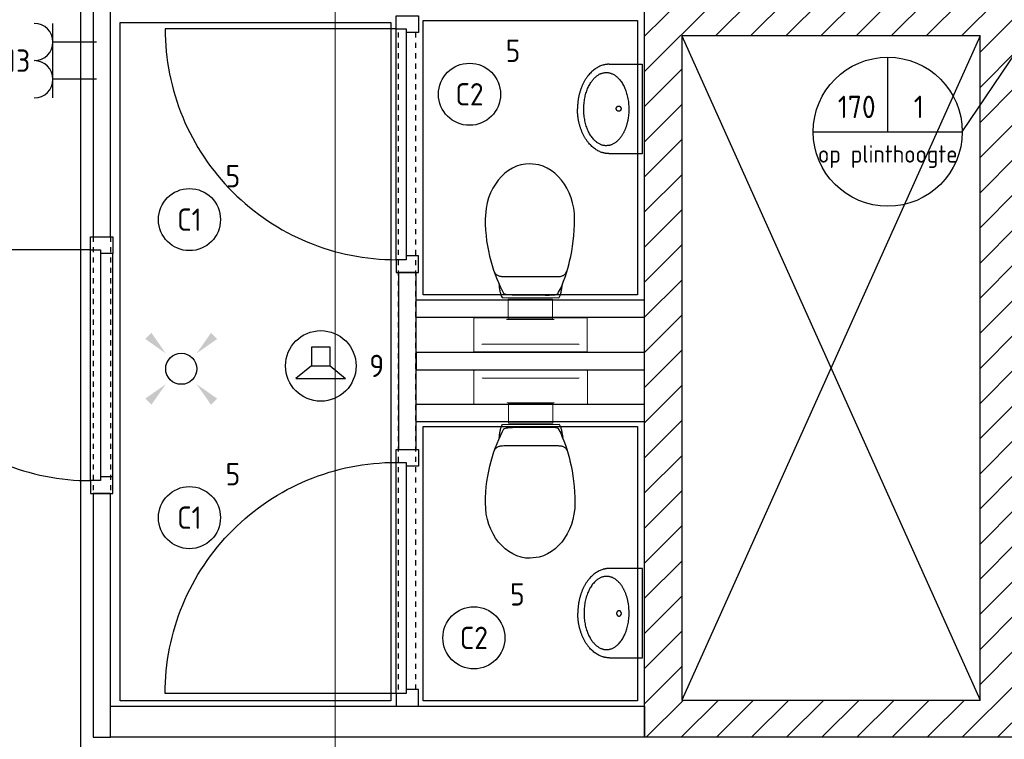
# Model space of a CAD drawing. Header units: millimetres. Extents: x -38032 to 104346, y -31182 to 78566.
# Tile 152 of 213: x 75590 to 79553, y 18391 to 21288. Entities that reach past the tile are written whole.
import ezdxf
from ezdxf.enums import TextEntityAlignment as Align

# ---------------------------------------------------------------- set-up
doc = ezdxf.new("R2010")
doc.units = ezdxf.units.MM
doc.header["$LTSCALE"] = 100
doc.set_wipeout_variables(frame=1)
doc.linetypes.add('STYLE_01', pattern=[0.41664, 0.20828, -0.20836])
doc.linetypes.add('STYLE_11', pattern=[5, 3.888855, -0.416718, 0.277786, -0.416641])
for name, color, linetype in [('AL$1A---_ALGEMEEN', 8, 'Continuous'), ('AM$1A---_ARCERING', 8, 'Continuous'), ('BOUWKUNDIG', 8, 'Continuous'), ('EB6421--_ATTRIB', 2, 'Continuous'), ('EL6121--', 3, 'Continuous'), ('EL6222--', 3, 'Continuous'), ('EL6311--', 3, 'Continuous'), ('EL6421--', 3, 'Continuous'), ('EM6131--', 1, 'Continuous')]:
    doc.layers.add(name, color=color, linetype=linetype)
doc.layers.add('stramien', color=1, linetype='Continuous', lineweight=9)
doc.styles.add('BURO-018', font='iso.shx', dxfattribs={"height": 90})

# ---------------------------------------------------------------- blocks, each defined once
blk = doc.blocks.new('E00411')
at = {"color": 0, "linetype": 'Continuous'}
blk.add_circle((0, 0), 1.25, dxfattribs=at)
for points in [[(-2.892, 2.396), (-2.396, 2.892), (-1.237, 1.237)], [(2.396, 2.892), (2.892, 2.396), (1.237, 1.237)], [(-2.396, -2.892), (-2.892, -2.396), (-1.237, -1.237)], [(2.892, -2.396), (2.396, -2.892), (1.237, -1.237)]]:
    blk.add_solid(points, dxfattribs=at)
at = {"color": 0, "linetype": 'Continuous', "style": 'BURO-018'}
for tag, p in [('E_GKAST', (0, 8)), ('E_GROEP', (0, 5)), ('E_SLET1', (4.5, 2)), ('E_GROEP', (0, 0)), ('E_GKAST', (0, 0))]:
    blk.add_attdef(tag, text='', height=1.8, dxfattribs=at).set_placement(p, align=Align.MIDDLE)
at = {"color": 0, "linetype": 'Continuous', "style": 'BURO-018', "flags": 1}
for tag, p in [('E_SGROEP', (4.5, 5)), ('E_MATCODE', (0, 0)), ('E_SGROEP', (0, 0))]:
    blk.add_attdef(tag, text='', height=1.8, dxfattribs=at).set_placement(p, align=Align.MIDDLE)
blk = doc.blocks.new('1115B3A')
at = {"color": 0, "linetype": 'Continuous'}
blk.add_circle((0, 0), 2.5, dxfattribs=at)
at = {"color": 0, "linetype": 'Continuous', "style": 'BURO-018'}
for tag, p in [('E_GKAST', (0, 8)), ('E_GROEP', (0, 5)), ('E_SGROEP', (4.5, 5)), ('E_ARMCODE', (0, 0)), ('E_SLET', (4.5, -1))]:
    blk.add_attdef(tag, text='', height=1.8, dxfattribs=at).set_placement(p, align=Align.MIDDLE)
blk = doc.blocks.new('E00126')
at = {"color": 0, "linetype": 'Continuous'}
for p, q in [((-3, 4.5), (3, 4.5)), ((-1.5, 1), (-1.5, 4.5)), ((1.5, 1), (1.5, 4.5))]:
    blk.add_line(p, q, dxfattribs=at)
for centre in [(-1.5, 6), (1.5, 6)]:
    blk.add_arc(centre, 1.5, 180, 0, dxfattribs=at)
at = {"color": 0, "linetype": 'Continuous', "style": 'BURO-018'}
for tag, p in [('E_GKAST', (0, 11.5)), ('E_GROEP', (0, 8.5)), ('E_SGROEP', (4.5, 8.5))]:
    blk.add_attdef(tag, text='', height=1.8, dxfattribs=at).set_placement(p, align=Align.MIDDLE)
at = {"color": 0, "linetype": 'Continuous', "style": 'BURO-018', "flags": 1}
for tag, p in [('E_VERMCODE', (13, 8.5)), ('E_MATCODE', (0, 0))]:
    blk.add_attdef(tag, text='', height=1.8, dxfattribs=at).set_placement(p, align=Align.MIDDLE)
blk = doc.blocks.new('E00170')
at = {"color": 0, "linetype": 'Continuous'}
for q in [(5, 8.66), (-5, -8.66)]:
    blk.add_line((0, 0), q, dxfattribs=at)
for points in [[(5, 8.66, 0, 1, 0), (3.5, 6.062, 1, 1, 0)], [(-5, -8.66, 0, 1, 0), (-3.5, -6.062, 1, 1, 0)]]:
    blk.add_lwpolyline(points, format="xyseb", dxfattribs=at)
at = {"color": 0, "const_width": 0.5}
blk.add_lwpolyline([(-0.25, 0, 1), (0.25, 0, 1)], format="xyb", close=True, dxfattribs=at)
at = {"color": 0, "linetype": 'Continuous'}
blk.add_circle((0, 0), 0.5, dxfattribs=at)
blk = doc.blocks.new('E00103')
at = {"color": 0, "linetype": 'Continuous'}
for p, q in [((0, 6), (0, 12)), ((-6, 6), (6, 6))]:
    blk.add_line(p, q, dxfattribs=at)
blk.add_circle((0, 6), 6, dxfattribs=at)
at = {"color": 0, "linetype": 'Continuous', "style": 'BURO-018'}
for tag, p in [('E_TEXT1', (-2.5, 8)), ('E_TEXT3', (2.5, 8)), ('E_TEXT6', (0, 4))]:
    blk.add_attdef(tag, text='', height=1.8, dxfattribs=at).set_placement(p, align=Align.MIDDLE)
blk = doc.blocks.new('E00497')
at = {"color": 0}
for p, q in [((0, 0.75), (1, 2)), ((1, -2), (1, 2)), ((0, 0.75), (-1.5, 0.75)), ((0, -0.75), (0, 0.75)), ((-1.5, -0.75), (0, -0.75)), ((0, -0.75), (1, -2))]:
    blk.add_line(p, q, dxfattribs=at)
blk.add_line((-1.5, 0.75), (-1.5, -0.75))
blk.add_circle((0, 0), 2.841, dxfattribs=at)
at = {"color": 0, "linetype": 'Continuous', "style": 'BURO-018'}
blk.add_attdef('E_TEXT1', text='', height=1.8, dxfattribs=at).set_placement((0, 4.5), align=Align.MIDDLE)
at = {"color": 0, "linetype": 'Continuous', "style": 'BURO-018', "flags": 1}
blk.add_attdef('E_MATCODE', text='', height=1.8, dxfattribs=at).set_placement((0, 0), align=Align.MIDDLE)
blk = doc.blocks.new('toil. 10 top')
at = {"color": 0, "lineweight": 5}
blk.add_wipeout([(-202.38, 176.35), (202.64, 176.35), (202.64, 77.25), (-202.38, 77.25)], dxfattribs=at).dxf.layer = 'AL$1A---_ALGEMEEN'
at = {"color": 0}
blk.add_wipeout([(-126.41, -63.78), (-125.9, -59.46), (-125.39, -54.88), (-124.88, -50.82), (-124.12, -47.01), (-123.61, -42.94), (-123.1, -39.13), (-122.34, -35.57), (-121.58, -32.02), (-120.82, -28.71), (-120.05, -25.66), (-119.29, -22.87), (-118.27, -19.82), (-117.51, -17.28), (-116.5, -14.99), (-113.95, -10.42), (115.23, -9.66), (116.5, -11.69), (117.77, -13.97), (119.04, -16.52), (120.06, -19.31), (121.08, -22.36), (122.09, -25.41), (122.86, -28.71), (123.87, -32.02), (124.64, -36.08), (125.14, -39.64), (125.91, -43.45), (126.67, -47.52), (127.18, -51.33), (127.94, -55.39), (129.46, -63.27)], dxfattribs=at).dxf.layer = 'AL$1A---_ALGEMEEN'
at = {"layer": 'AL$1A---_ALGEMEEN', "color": 0, "lineweight": 5, "flags": 128}
blk.add_lwpolyline([(-202.38, 176.35), (202.64, 176.35), (202.64, 77.25), (-202.38, 77.25), (-202.38, 176.35)], dxfattribs=at)
at = {"layer": 'AL$1A---_ALGEMEEN', "color": 0, "flags": 128}
blk.add_lwpolyline([(-126.41, -63.78), (-125.9, -59.46), (-125.39, -54.88), (-124.88, -50.82), (-124.12, -47.01), (-123.61, -42.94), (-123.1, -39.13), (-122.34, -35.57), (-121.58, -32.02), (-120.82, -28.71), (-120.05, -25.66), (-119.29, -22.87), (-118.27, -19.82), (-117.51, -17.28), (-116.5, -14.99), (-113.95, -10.42), (115.23, -9.66), (116.5, -11.69), (117.77, -13.97), (119.04, -16.52), (120.06, -19.31), (121.08, -22.36), (122.09, -25.41), (122.86, -28.71), (123.87, -32.02), (124.64, -36.08), (125.14, -39.64), (125.91, -43.45), (126.67, -47.52), (127.18, -51.33), (127.94, -55.39), (129.46, -63.27)], dxfattribs=at)
at = {"color": 0}
blk.add_wipeout([(-182.05, -326), (-181.8, -304.15), (-180.53, -282.55), (-178.5, -260.95), (-175.96, -239.61), (-172.4, -218.77), (-168.59, -198.19), (-164.01, -177.86), (-159.18, -158.29), (-153.59, -139.24), (-147.75, -120.94), (-141.65, -103.15), (-135.3, -86.65), (-128.69, -70.89), (-121.83, -55.65), (-114.97, -41.42), (-107.86, -28.46), (-106.59, -27.19), (-104.3, -25.92), (-101, -24.9), (-96.93, -24.14), (-92.1, -23.38), (-86.51, -22.87), (-80.16, -22.36), (-73.04, -22.11), (-65.68, -21.85), (-57.29, -21.6), (-48.65, -21.6), (-39.5, -21.6), (-29.85, -21.34), (-19.68, -21.34), (1.41, -21.34), (11.81, -21.34), (22.49, -21.34), (32.4, -21.34), (42.31, -21.09), (51.2, -21.09), (60.09, -20.84), (68.22, -20.84), (76.1, -20.84), (82.96, -21.09), (89.32, -21.34), (95.16, -21.6), (99.99, -22.11), (104.05, -22.87), (107.1, -23.63), (110.66, -25.66), (113.96, -32.52), (120.82, -45.99), (127.43, -60.98), (133.78, -76.74), (139.63, -93.25), (145.47, -110.27), (150.81, -128.31), (155.89, -147.11), (158.18, -156.77), (162.5, -176.33), (166.56, -196.41), (169.86, -216.99), (172.66, -238.34), (174.95, -259.93), (176.73, -281.79), (177.74, -303.64), (178.25, -326), (177.23, -348.87), (174.44, -370.981), (170.12, -392.571), (164.02, -412.651), (156.4, -432.471), (147.25, -450.511), (136.83, -467.791), (125.4, -483.801), (112.44, -498.031), (98.72, -510.981), (83.73, -522.161), (67.97, -531.821), (51.45, -539.191), (34.43, -544.781), (-1.9, -549.101), (-20.19, -548.081), (-38.23, -544.781), (-55.51, -539.191), (-72.03, -531.821), (-87.78, -522.161), (-102.52, -510.981), (-116.5, -498.031), (-129.2, -483.801), (-140.89, -467.791), (-151.31, -450.511), (-160.46, -432.471), (-168.08, -412.651), (-174.18, -392.571), (-178.5, -370.981)], dxfattribs=at).dxf.layer = 'AL$1A---_ALGEMEEN'
at = {"layer": 'AL$1A---_ALGEMEEN', "color": 0, "flags": 128}
blk.add_lwpolyline([(-182.05, -326), (-181.8, -304.15), (-180.53, -282.55), (-178.5, -260.95), (-175.96, -239.61), (-172.4, -218.77), (-168.59, -198.19), (-164.01, -177.86), (-159.18, -158.29), (-153.59, -139.24), (-147.75, -120.94), (-141.65, -103.15), (-135.3, -86.65), (-128.69, -70.89), (-121.83, -55.65), (-114.97, -41.42), (-107.86, -28.46), (-106.59, -27.19), (-104.3, -25.92), (-101, -24.9), (-96.93, -24.14), (-92.1, -23.38), (-86.51, -22.87), (-80.16, -22.36), (-73.04, -22.11), (-65.68, -21.85), (-57.29, -21.6), (-48.65, -21.6), (-39.5, -21.6), (-29.85, -21.34), (-19.68, -21.34), (1.41, -21.34), (11.81, -21.34), (22.49, -21.34), (32.4, -21.34), (42.31, -21.09), (51.2, -21.09), (60.09, -20.84), (68.22, -20.84), (76.1, -20.84), (82.96, -21.09), (89.32, -21.34), (95.16, -21.6), (99.99, -22.11), (104.05, -22.87), (107.1, -23.63), (110.66, -25.66), (113.96, -32.52), (120.82, -45.99), (127.43, -60.98), (133.78, -76.74), (139.63, -93.25), (145.47, -110.27), (150.81, -128.31), (155.89, -147.11), (158.18, -156.77), (162.5, -176.33), (166.56, -196.41), (169.86, -216.99), (172.66, -238.34), (174.95, -259.93), (176.73, -281.79), (177.74, -303.64), (178.25, -326), (177.23, -348.87), (174.44, -370.981), (170.12, -392.571), (164.02, -412.651), (156.4, -432.471), (147.25, -450.511), (136.83, -467.791), (125.4, -483.801), (112.44, -498.031), (98.72, -510.981), (83.73, -522.161), (67.97, -531.821), (51.45, -539.191), (34.43, -544.781), (-1.9, -549.101), (-20.19, -548.081), (-38.23, -544.781), (-55.51, -539.191), (-72.03, -531.821), (-87.78, -522.161), (-102.52, -510.981), (-116.5, -498.031), (-129.2, -483.801), (-140.89, -467.791), (-151.31, -450.511), (-160.46, -432.471), (-168.08, -412.651), (-174.18, -392.571), (-178.5, -370.981), (-182.05, -326)], dxfattribs=at)
at = {"color": 0, "lineweight": 5}
blk.add_wipeout([(-89.82, 75.21), (89.57, 75.21), (89.57, -4.57), (-89.82, -4.57)], dxfattribs=at).dxf.layer = 'AL$1A---_ALGEMEEN'
at = {"color": 0}
blk.add_wipeout([(-145.72, -115.35), (-144.45, -112.56), (-142.92, -110.01), (-141.14, -107.73), (-139.11, -105.19), (-137.08, -103.41), (-134.79, -101.88), (-132.25, -100.36), (-129.71, -99.09), (-127.17, -98.33), (-124.37, -97.31), (-121.83, -96.8), (-119.04, -96.29), (-116.24, -96.04), (-113.45, -95.79), (-107.86, -95.54), (110.66, -95.54), (112.95, -95.79), (115.74, -95.79), (118.28, -96.04), (120.82, -96.04), (123.36, -96.55), (125.91, -97.06), (128.19, -97.82), (130.73, -98.83), (133.02, -99.85), (135.31, -101.12), (137.59, -102.9), (139.63, -104.68), (141.66, -107.22), (143.44, -109.51), (147, -115.35)], dxfattribs=at).dxf.layer = 'AL$1A---_ALGEMEEN'
at = {"layer": 'AL$1A---_ALGEMEEN', "color": 0}
blk.add_line((460, 0), (-460, 0), dxfattribs=at)
at = {"layer": 'AL$1A---_ALGEMEEN', "color": 0, "lineweight": 5, "flags": 128}
blk.add_lwpolyline([(-89.82, 75.21), (89.57, 75.21), (89.57, -4.57), (-89.82, -4.57), (-89.82, 75.21)], dxfattribs=at)
at = {"layer": 'AL$1A---_ALGEMEEN', "color": 0, "flags": 128}
blk.add_lwpolyline([(-145.72, -115.35), (-144.45, -112.56), (-142.92, -110.01), (-141.14, -107.73), (-139.11, -105.19), (-137.08, -103.41), (-134.79, -101.88), (-132.25, -100.36), (-129.71, -99.09), (-127.17, -98.33), (-124.37, -97.31), (-121.83, -96.8), (-119.04, -96.29), (-116.24, -96.04), (-113.45, -95.79), (-107.86, -95.54), (110.66, -95.54), (112.95, -95.79), (115.74, -95.79), (118.28, -96.04), (120.82, -96.04), (123.36, -96.55), (125.91, -97.06), (128.19, -97.82), (130.73, -98.83), (133.02, -99.85), (135.31, -101.12), (137.59, -102.9), (139.63, -104.68), (141.66, -107.22), (143.44, -109.51), (147, -115.35)], dxfattribs=at)
at = {"color": 0, "lineweight": 5}
for points in [[(-228.05, 208.36), (-228.05, 71.4), (-89.82, 71.4)], [(89.82, 71.4), (229.32, 71.4), (229.32, 208.87)]]:
    blk.add_wipeout(points, dxfattribs=at).dxf.layer = 'AL$1A---_ALGEMEEN'
at = {"layer": 'AL$1A---_ALGEMEEN', "color": 0, "lineweight": 5}
blk.add_line((-228.05, 208.36), (229.32, 208.36), dxfattribs=at)
at = {"layer": 'AL$1A---_ALGEMEEN', "color": 0}
blk.add_line((460, 70), (-460, 70), dxfattribs=at)
at = {"layer": 'AL$1A---_ALGEMEEN', "color": 0, "lineweight": 5, "flags": 128}
for points in [[(-228.05, 208.36), (-228.05, 71.4), (-89.82, 71.4)], [(89.82, 71.4), (229.32, 71.4), (229.32, 208.87)]]:
    blk.add_lwpolyline(points, dxfattribs=at)
blk = doc.blocks.new('fonteintje 360 x 240')
at = {"color": 0}
blk.add_wipeout([(0, -132.1), (180, -132.1), (180, -133.1), (180, -134.2), (179.9, -135.3), (179.9, -136.3), (179.9, -137.4), (179.8, -138.5), (179.7, -139.5), (179.6, -140.6), (179.5, -141.6), (179.4, -142.7), (179.3, -143.7), (179.2, -144.8), (179, -145.8), (178.8, -146.8), (178.7, -147.9), (178.5, -148.9), (178.3, -150), (178.1, -151), (177.9, -152), (177.6, -153), (177.4, -154.1), (177.2, -155.1), (176.9, -156.1), (176.6, -157.1), (176.3, -158.2), (176, -159.2), (175.7, -160.2), (175.4, -161.2), (175, -162.2), (174.7, -163.2), (174.3, -164.2), (174, -165.2), (173.6, -166.2), (173.2, -167.2), (172.8, -168.2), (172.4, -169.2), (171.9, -170.2), (171.5, -171.2), (171, -172.1), (170.6, -173.1), (170.1, -174.1), (169.6, -175.1), (169.1, -176.1), (168.6, -177), (168.1, -178), (167.5, -179), (167, -179.9), (166.4, -180.9), (165.9, -181.9), (165.3, -182.8), (164.7, -183.8), (164.1, -184.7), (163.5, -185.7), (162.8, -186.6), (162.2, -187.6), (161.5, -188.5), (160.9, -189.5), (160.2, -190.4), (159.5, -191.4), (158.8, -192.3), (158.1, -193.2), (157.4, -194.2), (156.6, -195.1), (155.9, -196), (155.1, -197), (154.4, -197.9), (153.6, -198.8), (152.8, -199.7), (152, -200.6), (151.2, -201.5), (150.4, -202.4), (149.6, -203.3), (148.8, -204.1), (147.9, -205), (147.1, -205.9), (146.2, -206.7), (145.4, -207.6), (144.5, -208.4), (143.6, -209.3), (142.7, -210.1), (141.8, -210.9), (140.9, -211.7), (140, -212.6), (139.1, -213.4), (138.2, -214.2), (137.2, -215), (136.3, -215.8), (135.3, -216.5), (134.4, -217.3), (133.4, -218.1), (132.4, -218.8), (131.4, -219.6), (130.4, -220.4), (129.4, -221.1), (128.4, -221.8), (127.4, -222.6), (126.3, -223.3), (125.3, -224), (124.2, -224.8), (123.2, -225.5), (122.1, -226.2), (121, -226.9), (119.9, -227.6), (118.8, -228.2), (117.7, -228.9), (116.6, -229.6), (115.5, -230.3), (114.4, -230.9), (113.2, -231.6), (112.1, -232.2), (110.9, -232.9), (109.8, -233.5), (108.6, -234.1), (107.4, -234.8), (106.2, -235.4), (105, -236), (103.8, -236.6), (102.6, -237.2), (101.4, -237.8), (100.2, -238.4), (98.9, -239), (97.7, -239.5), (96.4, -240.1), (95.2, -240.7), (93.9, -241.2), (92.6, -241.8), (91.3, -242.3), (90, -242.9), (88.7, -243.4), (87.4, -243.9), (86.1, -244.4), (84.8, -244.9), (83.4, -245.4), (82.1, -245.9), (80.8, -246.4), (79.5, -246.9), (78.1, -247.3), (76.8, -247.8), (75.5, -248.2), (74.1, -248.7), (72.8, -249.1), (71.4, -249.5), (70.1, -250), (68.7, -250.4), (67.4, -250.8), (66, -251.1), (64.6, -251.5), (63.3, -251.9), (61.9, -252.3), (60.5, -252.6), (59.1, -253), (57.8, -253.3), (56.4, -253.6), (55, -254), (53.6, -254.3), (52.2, -254.6), (50.8, -254.9), (49.4, -255.2), (48, -255.4), (46.6, -255.7), (45.2, -256), (43.8, -256.2), (42.4, -256.5), (41, -256.7), (39.5, -256.9), (38.1, -257.2), (36.7, -257.4), (35.3, -257.6), (33.8, -257.8), (32.4, -258), (31, -258.2), (29.5, -258.3), (28.1, -258.5), (26.6, -258.6), (25.2, -258.8), (23.7, -258.9), (22.3, -259.1), (20.8, -259.2), (19.3, -259.3), (17.9, -259.4), (16.4, -259.5), (14.9, -259.6), (13.4, -259.7), (12, -259.7), (10.5, -259.8), (9, -259.8), (7.5, -259.9), (6, -259.9), (4.5, -260), (3, -260), (1.5, -260), (0, -260)], dxfattribs=at).dxf.layer = 'AL$1A---_ALGEMEEN'
at = {"layer": 'AL$1A---_ALGEMEEN', "color": 0}
blk.add_open_spline([(180, -132.1), (180, -166.3), (131.8, -225.7), (48.2, -260), (0, -260)], degree=2, dxfattribs=at)
at = {"color": 0}
blk.add_wipeout([(180, -132.1), (180, 0), (-180, 0), (-180, -132.1)], dxfattribs=at).dxf.layer = 'AL$1A---_ALGEMEEN'
at = {"layer": 'AL$1A---_ALGEMEEN', "color": 0}
blk.add_lwpolyline([(180, -132.1), (180, 0), (-180, 0), (-180, -132.1)], dxfattribs=at)
at = {"color": 0}
blk.add_wipeout([(0, -132.1), (-180, -132.1), (-180, -133.1), (-180, -134.2), (-179.9, -135.3), (-179.9, -136.3), (-179.9, -137.4), (-179.8, -138.5), (-179.7, -139.5), (-179.6, -140.6), (-179.5, -141.6), (-179.4, -142.7), (-179.3, -143.7), (-179.2, -144.8), (-179, -145.8), (-178.8, -146.8), (-178.7, -147.9), (-178.5, -148.9), (-178.3, -150), (-178.1, -151), (-177.9, -152), (-177.6, -153), (-177.4, -154.1), (-177.2, -155.1), (-176.9, -156.1), (-176.6, -157.1), (-176.3, -158.2), (-176, -159.2), (-175.7, -160.2), (-175.4, -161.2), (-175, -162.2), (-174.7, -163.2), (-174.3, -164.2), (-174, -165.2), (-173.6, -166.2), (-173.2, -167.2), (-172.8, -168.2), (-172.4, -169.2), (-171.9, -170.2), (-171.5, -171.2), (-171, -172.1), (-170.6, -173.1), (-170.1, -174.1), (-169.6, -175.1), (-169.1, -176.1), (-168.6, -177), (-168.1, -178), (-167.5, -179), (-167, -179.9), (-166.4, -180.9), (-165.9, -181.9), (-165.3, -182.8), (-164.7, -183.8), (-164.1, -184.7), (-163.5, -185.7), (-162.8, -186.6), (-162.2, -187.6), (-161.5, -188.5), (-160.9, -189.5), (-160.2, -190.4), (-159.5, -191.4), (-158.8, -192.3), (-158.1, -193.2), (-157.4, -194.2), (-156.6, -195.1), (-155.9, -196), (-155.1, -197), (-154.4, -197.9), (-153.6, -198.8), (-152.8, -199.7), (-152, -200.6), (-151.2, -201.5), (-150.4, -202.4), (-149.6, -203.3), (-148.8, -204.1), (-147.9, -205), (-147.1, -205.9), (-146.2, -206.7), (-145.4, -207.6), (-144.5, -208.4), (-143.6, -209.3), (-142.7, -210.1), (-141.8, -210.9), (-140.9, -211.7), (-140, -212.6), (-139.1, -213.4), (-138.2, -214.2), (-137.2, -215), (-136.3, -215.8), (-135.3, -216.5), (-134.4, -217.3), (-133.4, -218.1), (-132.4, -218.8), (-131.4, -219.6), (-130.4, -220.4), (-129.4, -221.1), (-128.4, -221.8), (-127.4, -222.6), (-126.3, -223.3), (-125.3, -224), (-124.2, -224.8), (-123.2, -225.5), (-122.1, -226.2), (-121, -226.9), (-119.9, -227.6), (-118.8, -228.2), (-117.7, -228.9), (-116.6, -229.6), (-115.5, -230.3), (-114.4, -230.9), (-113.2, -231.6), (-112.1, -232.2), (-110.9, -232.9), (-109.8, -233.5), (-108.6, -234.1), (-107.4, -234.8), (-106.2, -235.4), (-105, -236), (-103.8, -236.6), (-102.6, -237.2), (-101.4, -237.8), (-100.2, -238.4), (-98.9, -239), (-97.7, -239.5), (-96.4, -240.1), (-95.2, -240.7), (-93.9, -241.2), (-92.6, -241.8), (-91.3, -242.3), (-90, -242.9), (-88.7, -243.4), (-87.4, -243.9), (-86.1, -244.4), (-84.8, -244.9), (-83.4, -245.4), (-82.1, -245.9), (-80.8, -246.4), (-79.5, -246.9), (-78.1, -247.3), (-76.8, -247.8), (-75.5, -248.2), (-74.1, -248.7), (-72.8, -249.1), (-71.4, -249.5), (-70.1, -250), (-68.7, -250.4), (-67.4, -250.8), (-66, -251.1), (-64.6, -251.5), (-63.3, -251.9), (-61.9, -252.3), (-60.5, -252.6), (-59.1, -253), (-57.8, -253.3), (-56.4, -253.6), (-55, -254), (-53.6, -254.3), (-52.2, -254.6), (-50.8, -254.9), (-49.4, -255.2), (-48, -255.4), (-46.6, -255.7), (-45.2, -256), (-43.8, -256.2), (-42.4, -256.5), (-41, -256.7), (-39.5, -256.9), (-38.1, -257.2), (-36.7, -257.4), (-35.3, -257.6), (-33.8, -257.8), (-32.4, -258), (-31, -258.2), (-29.5, -258.3), (-28.1, -258.5), (-26.6, -258.6), (-25.2, -258.8), (-23.7, -258.9), (-22.3, -259.1), (-20.8, -259.2), (-19.3, -259.3), (-17.9, -259.4), (-16.4, -259.5), (-14.9, -259.6), (-13.4, -259.7), (-12, -259.7), (-10.5, -259.8), (-9, -259.8), (-7.5, -259.9), (-6, -259.9), (-4.5, -260), (-3, -260), (-1.5, -260), (0, -260)], dxfattribs=at).dxf.layer = 'AL$1A---_ALGEMEEN'
at = {"layer": 'AL$1A---_ALGEMEEN', "color": 0}
blk.add_open_spline([(-180, -132.1), (-180, -166.3), (-131.8, -225.7), (-48.2, -260), (0, -260)], degree=2, dxfattribs=at)
at = {"color": 0}
blk.add_wipeout([(-0.6, -234.9), (-15.1, -234.4), (-29.3, -233.1), (-43.4, -231), (-57, -228), (-70, -224.2), (-82.4, -219.6), (-94, -214.3), (-104.8, -208.3), (-114.5, -201.7), (-123.1, -194.6), (-130.5, -186.9), (-136.7, -178.9), (-141.5, -170.5), (-145.1, -161.9), (-147.2, -153.1), (-147.9, -144.2), (-147.2, -135.3), (-145.1, -126.5), (-141.5, -117.8), (-136.7, -109.5), (-130.5, -101.4), (-123.1, -93.8), (-114.5, -86.6), (-104.8, -80), (-94, -74), (-82.4, -68.7), (-70, -64.2), (-57, -60.4), (-43.4, -57.4), (-29.3, -55.2), (-15.1, -53.9), (-0.6, -53.5), (13.8, -53.9), (28.1, -55.2), (42.1, -57.4), (55.7, -60.4), (68.8, -64.2), (81.2, -68.7), (92.8, -74), (103.5, -80), (113.2, -86.6), (121.8, -93.8), (129.3, -101.4), (135.4, -109.5), (140.3, -117.8), (143.8, -126.5), (146, -135.3), (146.7, -144.2), (146, -153.1), (143.8, -161.9), (140.3, -170.5), (135.4, -178.9), (129.3, -186.9), (121.8, -194.6), (113.2, -201.7), (103.5, -208.3), (92.8, -214.3), (81.2, -219.6), (68.8, -224.2), (55.7, -228), (42.1, -231), (28.1, -233.1), (13.8, -234.4)], dxfattribs=at).dxf.layer = 'AL$1A---_ALGEMEEN'
at = {"layer": 'AL$1A---_ALGEMEEN', "color": 0}
blk.add_open_spline([(-74.3, -65.6), (-40.1, -53.5), (38.8, -53.5), (107.2, -77.8), (146.7, -119.9), (146.7, -168.5), (107.2, -210.6), (38.8, -234.9), (-40.1, -234.9), (-108.4, -210.6), (-147.9, -168.5), (-147.9, -119.9), (-108.4, -77.8), (-74.3, -65.6)], degree=2, dxfattribs=at)
at = {"color": 0}
blk.add_wipeout([(1.3, -104), (0.3, -104), (-0.7, -103.8), (-1.7, -103.6), (-2.7, -103.3), (-3.6, -102.9), (-4.5, -102.4), (-5.3, -101.8), (-6.1, -101.2), (-6.8, -100.5), (-7.4, -99.7), (-7.9, -98.9), (-8.4, -98), (-8.7, -97.1), (-9, -96.2), (-9.1, -95.3), (-9.2, -94.3), (-9.1, -93.4), (-9, -92.4), (-8.7, -91.5), (-8.4, -90.6), (-7.9, -89.8), (-7.4, -88.9), (-6.8, -88.2), (-6.1, -87.5), (-5.3, -86.8), (-4.5, -86.3), (-3.6, -85.8), (-2.7, -85.4), (-1.7, -85.1), (-0.7, -84.8), (0.3, -84.7), (1.3, -84.7), (2.3, -84.7), (3.4, -84.8), (4.3, -85.1), (5.3, -85.4), (6.2, -85.8), (7.1, -86.3), (8, -86.8), (8.7, -87.5), (9.4, -88.2), (10, -88.9), (10.5, -89.8), (11, -90.6), (11.3, -91.5), (11.6, -92.4), (11.7, -93.4), (11.8, -94.3), (11.7, -95.3), (11.6, -96.2), (11.3, -97.1), (11, -98), (10.5, -98.9), (10, -99.7), (9.4, -100.5), (8.7, -101.2), (8, -101.8), (7.1, -102.4), (6.2, -102.9), (5.3, -103.3), (4.3, -103.6), (3.4, -103.8), (2.3, -104)], dxfattribs=at).dxf.layer = 'AL$1A---_ALGEMEEN'
at = {"layer": 'AL$1A---_ALGEMEEN', "color": 0}
blk.add_open_spline([(-3.9, -85.9), (-1.5, -84.7), (4.1, -84.7), (9, -87.2), (11.8, -91.7), (11.8, -96.9), (9, -101.4), (4.1, -104), (-1.5, -104), (-6.4, -101.4), (-9.2, -96.9), (-9.2, -91.7), (-6.4, -87.2), (-3.9, -85.9)], degree=2, dxfattribs=at)
blk = doc.blocks.new('72-toilet hang+fontein')
at = {"layer": 'AL$1A---_ALGEMEEN', "color": 0, "xscale": -1, "rotation": 270}
blk.add_blockref('toil. 10 top', (-210, 460.125), dxfattribs=at)
at = {"layer": 'AL$1A---_ALGEMEEN', "color": 0, "xscale": -1}
blk.add_blockref('fonteintje 360 x 240', (-980, 910), dxfattribs=at)
blk = doc.blocks.new('32x_hout-mk 810-a')
at = {"color": 0}
blk.add_wipeout([(-20.7, -1023), (-20.7, -11), (-110.7, -11), (-110.7, -1023)], dxfattribs=at).dxf.layer = 'AL$1A---_ALGEMEEN'
at = {"layer": 'AL$1A---_ALGEMEEN', "color": 0}
blk.add_lwpolyline([(-20.7, -1023), (-20.7, -11), (-110.7, -11), (-110.7, -1023)], close=True, dxfattribs=at)
at = {"color": 0}
for points in [[(-20.7, -67), (-20.7, 0), (-110.7, 0), (-110.7, -67)], [(-110.7, -967), (-20.7, -967), (-20.7, -1034), (-110.7, -1034)]]:
    blk.add_wipeout(points, dxfattribs=at).dxf.layer = 'AL$1A---_ALGEMEEN'
at = {"layer": 'AL$1A---_ALGEMEEN', "color": 0}
for points in [[(-20.7, -67), (-20.7, 0), (-110.7, 0), (-110.7, -67)], [(909, -959.2), (908.2, -936.4), (906.8, -913.6), (904.8, -890.8), (902.3, -868.2), (899.2, -845.5), (895.6, -823), (891.4, -800.6), (886.7, -778.2), (881.4, -756), (875.6, -734), (869.2, -712), (862.4, -690.3), (854.9, -668.7), (847, -647.3), (838.5, -626.1), (829.5, -605.1), (820, -584.4), (810, -563.9), (799.5, -543.6), (788.5, -523.6), (777, -503.9), (765, -484.5), (752.6, -465.3), (739.6, -446.5), (726.3, -428), (712.5, -409.8), (698.2, -392), (683.5, -374.5), (668.4, -357.5), (652.8, -340.7), (636.9, -324.4), (620.6, -308.5), (603.8, -292.9), (586.7, -277.8), (569.3, -263.1), (551.5, -248.8), (533.3, -235), (514.8, -221.6), (496, -208.7), (476.8, -196.3), (457.4, -184.3), (437.7, -172.8), (417.7, -161.8), (397.4, -151.3), (376.9, -141.3), (356.2, -131.8), (335.2, -122.8), (314, -114.3), (292.6, -106.4), (271, -98.9), (249.3, -92), (227.3, -85.7), (205.3, -79.9), (183.1, -74.6), (160.7, -69.9), (138.3, -65.7), (115.8, -62.1), (93.1, -59), (70.4, -56.5), (47.7, -54.5), (24.9, -53.1), (2.1, -52.3), (-20.7, -52), (-20.7, -982), (909.3, -982)], [(-110.7, -967), (-20.7, -967), (-20.7, -1034), (-110.7, -1034)]]:
    blk.add_lwpolyline(points, close=True, dxfattribs=at)
at = {"color": 0}
blk.add_wipeout([(-60.7, -52), (-20.7, -52), (-20.7, -982), (-60.7, -982)], dxfattribs=at).dxf.layer = 'AL$1A---_ALGEMEEN'
at = {"layer": 'AL$1A---_ALGEMEEN', "color": 0}
blk.add_lwpolyline([(-60.7, -52), (-20.7, -52), (-20.7, -982), (-60.7, -982)], close=True, dxfattribs=at)
blk = doc.blocks.new('32x_hout-mk 806a-p')
at = {"color": 0}
for points in [[(-20.7, -67), (-20.7, 0), (-110.7, 0), (-110.7, -67)], [(-110.7, -967), (-20.7, -967), (-20.7, -1034), (-110.7, -1034)]]:
    blk.add_wipeout(points, dxfattribs=at).dxf.layer = 'AL$1A---_ALGEMEEN'
at = {"layer": 'AL$1A---_ALGEMEEN', "color": 0}
for points in [[(-20.7, -67), (-20.7, 0), (-110.7, 0), (-110.7, -67)], [(909, -959.2), (908.2, -936.4), (906.8, -913.6), (904.8, -890.8), (902.3, -868.2), (899.2, -845.5), (895.6, -823), (891.4, -800.6), (886.7, -778.2), (881.4, -756), (875.6, -734), (869.2, -712), (862.4, -690.3), (854.9, -668.7), (847, -647.3), (838.5, -626.1), (829.5, -605.1), (820, -584.4), (810, -563.9), (799.5, -543.6), (788.5, -523.6), (777, -503.9), (765, -484.5), (752.6, -465.3), (739.6, -446.5), (726.3, -428), (712.5, -409.8), (698.2, -392), (683.5, -374.5), (668.4, -357.5), (652.8, -340.7), (636.9, -324.4), (620.6, -308.5), (603.8, -292.9), (586.7, -277.8), (569.3, -263.1), (551.5, -248.8), (533.3, -235), (514.8, -221.6), (496, -208.7), (476.8, -196.3), (457.4, -184.3), (437.7, -172.8), (417.7, -161.8), (397.4, -151.3), (376.9, -141.3), (356.2, -131.8), (335.2, -122.8), (314, -114.3), (292.6, -106.4), (271, -98.9), (249.3, -92), (227.3, -85.7), (205.3, -79.9), (183.1, -74.6), (160.7, -69.9), (138.3, -65.7), (115.8, -62.1), (93.1, -59), (70.4, -56.5), (47.7, -54.5), (24.9, -53.1), (2.1, -52.3), (-20.7, -52), (-20.7, -982), (909.3, -982)], [(-110.7, -967), (-20.7, -967), (-20.7, -1034), (-110.7, -1034)]]:
    blk.add_lwpolyline(points, close=True, dxfattribs=at)
at = {"color": 0}
blk.add_wipeout([(-60.7, -52), (-20.7, -52), (-20.7, -982), (-60.7, -982)], dxfattribs=at).dxf.layer = 'AL$1A---_ALGEMEEN'
at = {"layer": 'AL$1A---_ALGEMEEN', "color": 0}
blk.add_lwpolyline([(-60.7, -52), (-20.7, -52), (-20.7, -982), (-60.7, -982)], close=True, dxfattribs=at)
blk = doc.blocks.new('32x_hout-mk 806as-p')
at = {"color": 0}
for points in [[(-20.7, -67), (-20.7, 0), (-110.7, 0), (-110.7, -67)], [(-110.7, -967), (-20.7, -967), (-20.7, -1034), (-110.7, -1034)]]:
    blk.add_wipeout(points, dxfattribs=at).dxf.layer = 'AL$1A---_ALGEMEEN'
at = {"layer": 'AL$1A---_ALGEMEEN', "color": 0}
for points in [[(-20.7, -67), (-20.7, 0), (-110.7, 0), (-110.7, -67)], [(909, -74.8), (908.2, -97.6), (906.8, -120.4), (904.8, -143.2), (902.3, -165.8), (899.2, -188.5), (895.6, -211), (891.4, -233.4), (886.7, -255.8), (881.4, -278), (875.6, -300), (869.2, -322), (862.4, -343.7), (854.9, -365.3), (847, -386.7), (838.5, -407.9), (829.5, -428.9), (820, -449.6), (810, -470.1), (799.5, -490.4), (788.5, -510.4), (777, -530.1), (765, -549.5), (752.6, -568.7), (739.6, -587.5), (726.3, -606), (712.5, -624.2), (698.2, -642), (683.5, -659.5), (668.4, -676.5), (652.8, -693.3), (636.9, -709.6), (620.6, -725.5), (603.8, -741.1), (586.7, -756.2), (569.3, -770.9), (551.5, -785.2), (533.3, -799), (514.8, -812.4), (496, -825.3), (476.8, -837.7), (457.4, -849.7), (437.7, -861.2), (417.7, -872.2), (397.4, -882.7), (376.9, -892.7), (356.2, -902.2), (335.2, -911.2), (314, -919.7), (292.6, -927.6), (271, -935.1), (249.3, -942), (227.3, -948.3), (205.3, -954.1), (183.1, -959.4), (160.7, -964.1), (138.3, -968.3), (115.8, -971.9), (93.1, -975), (70.4, -977.5), (47.7, -979.5), (24.9, -980.9), (2.1, -981.7), (-20.7, -982), (-20.7, -52), (909.3, -52)], [(-110.7, -967), (-20.7, -967), (-20.7, -1034), (-110.7, -1034)]]:
    blk.add_lwpolyline(points, close=True, dxfattribs=at)
at = {"color": 0}
blk.add_wipeout([(-60.7, -52), (-20.7, -52), (-20.7, -982), (-60.7, -982)], dxfattribs=at).dxf.layer = 'AL$1A---_ALGEMEEN'
at = {"layer": 'AL$1A---_ALGEMEEN', "color": 0}
blk.add_lwpolyline([(-60.7, -52), (-20.7, -52), (-20.7, -982), (-60.7, -982)], close=True, dxfattribs=at)
blk = doc.blocks.new('200254 W 212 3 04-12-2007')
at = {"layer": 'AL$1A---_ALGEMEEN'}
for p, q in [((43257, -3762.6), (42057, -6437.6)), ((42057, -3762.6), (43257, -6437.6)), ((43257, -3762.6), (42057, -6437.6)), ((42057, -3762.6), (43257, -6437.6))]:
    blk.add_line(p, q, dxfattribs=at)
for points in [[(39687, -3275.5), (39687, -4575.5), (39757, -4575.5), (39757, -3275.5)], [(39757, -6462.5), (41907, -6462.5), (41907, -6587.5), (39757, -6587.5)], [(39757, -6462.5), (41907, -6462.5), (41907, -6587.5), (39757, -6587.5)]]:
    blk.add_lwpolyline(points, close=True, dxfattribs=at)
at = {"layer": 'AL$1A---_ALGEMEEN', "flags": 128}
blk.add_lwpolyline([(42057, -6437.5), (43257, -6437.5), (43257, -3762.5), (42057, -3762.5)], close=True, dxfattribs=at)
at = {"layer": 'AL$1A---_ALGEMEEN', "rotation": 270}
blk.add_blockref('72-toilet hang+fontein', (40987, -5037.5), dxfattribs=at)
at = {"layer": 'AL$1A---_ALGEMEEN', "xscale": -1, "rotation": 270}
blk.add_blockref('72-toilet hang+fontein', (40988.2, -5107.5), dxfattribs=at)
at = {"layer": 'AM$1A---_ARCERING', "linetype": 'Continuous', "lineweight": 5}
h = blk.add_hatch(dxfattribs=at)
h.set_pattern_fill('KALKZANDSTEEN', color=256, scale=50, style=0, pattern_type=2)
h.set_pattern_definition([(45, (-987935.49, -175784.82), (70.710678, -70.710678), [])])
h.paths.add_polyline_path([(46607, -3612.5), (46607, -3762.5), (43407, -3762.5), (43407, -6437.5), (44477, -6437.5), (44477, -6587.5), (41907, -6587.5), (41907, -3762.5), (41907, -3612.5)])
h.paths.add_polyline_path([(42057, -6437.5), (43257, -6437.5), (43257, -3762.5), (42057, -3762.5)], flags=17)
at = {"layer": 'AL$1A---_ALGEMEEN', "flags": 128}
blk.add_lwpolyline([(46607, -3612.5), (46607, -3762.5), (43407, -3762.5), (43407, -6437.5), (44477, -6437.5), (44477, -6587.5), (41907, -6587.5), (41907, -3762.5), (41907, -3612.5)], close=True, dxfattribs=at)
at = {"layer": 'AL$1A---_ALGEMEEN'}
blk.add_lwpolyline([(40987, -5037.5), (40987, -5107.5), (41907, -5107.5), (41907, -5037.5)], close=True, dxfattribs=at)
at = {"layer": 'AL$1A---_ALGEMEEN', "rotation": 180}
for name, p in [('32x_hout-mk 806a-p', (40886.3, -4716.5)), ('32x_hout-mk 810-a', (39656.3, -5606.1)), ('32x_hout-mk 806as-p', (40886.3, -6462.5))]:
    blk.add_blockref(name, p, dxfattribs=at)
at = {"layer": 'AL$1A---_ALGEMEEN', "linetype": 'STYLE_01'}
for p, q in [((40914.7, -3749.5), (40914.7, -6395.5)), ((40984.7, -3749.5), (40984.7, -6395.5)), ((39687, -4572.1), (39687, -5606.1)), ((39757, -4572.1), (39757, -5606.1))]:
    blk.add_line(p, q, dxfattribs=at)
at = {"layer": 'AL$1A---_ALGEMEEN'}
for points in [[(39637, -6637.6), (46557, -6637.6), (46557, -8832.6), (49382.2, -8832.6), (49382.2, -10323.6), (36287, -10323.6), (36287, -2523.6), (39637, -2523.6)], [(39796, -3710), (40886, -3710), (40886, -6440), (39796, -6440)], [(41016, -3701.8), (41879, -3701.8), (41879, -4805.9), (41016, -4805.9)], [(41016, -3701.8), (41879, -3701.8), (41879, -4805.9), (41016, -4805.9)], [(40987, -4716.5), (40917, -4716.5), (40917, -5428.5), (40987, -5428.5)], [(41016, -5335.9), (41879, -5335.9), (41879, -6440), (41016, -6440)], [(39687, -6587.5), (39757, -6587.5), (39757, -5606.1), (39687, -5606.1)]]:
    blk.add_lwpolyline(points, close=True, dxfattribs=at)
at = {"layer": 'stramien', "linetype": 'STYLE_11', "ltscale": 50}
blk.add_line((40661, -41013.6), (40661, 36216.4), dxfattribs=at)

msp = doc.modelspace()

# ---------------------------------------------------------------- block references
at = {"layer": 'BOUWKUNDIG'}
msp.add_blockref('200254 W 212 3 04-12-2007', (36198, 24986.5), dxfattribs=at)

# ---------------------------------------------------------------- next in the draw order: linework, layer by layer
at = {"layer": 'EM6131--'}
msp.add_line((79383.7, 20837.3), (79605, 21165), dxfattribs=at)

# ---------------------------------------------------------------- next in the draw order: block references
at = {"layer": 'EL6121--', "xscale": 200, "yscale": 200, "zscale": 200}
msp.add_blockref('E00170', (76860, 23075), dxfattribs=at)
at = {"layer": 'EL6222--'}
ref = msp.add_blockref('E00126', (75948.5, 21123.6), dxfattribs=dict(at, xscale=50, yscale=50, zscale=50, rotation=90))
ref.add_attrib('E_GROEP', 'K13', dxfattribs={"layer": '0', "color": 1, "linetype": 'Continuous', "height": 90, "style": 'BURO-018'}).set_placement((75550, 21123.6), align=Align.MIDDLE)
at = {"layer": 'EL6311--'}
ref = msp.add_blockref('1115B3A', (77400.3, 20988.2), dxfattribs=dict(at, xscale=50, yscale=50, zscale=50))
ref.add_attrib('E_ARMCODE', 'C2', dxfattribs={"layer": '0', "color": 1, "linetype": 'Continuous', "height": 90, "style": 'BURO-018'}).set_placement((77400.3, 20988.2), align=Align.MIDDLE)
ref.add_attrib('E_GROEP', '5', dxfattribs={"layer": '0', "color": 1, "linetype": 'Continuous', "height": 90, "style": 'BURO-018'}).set_placement((77575.3, 21163.2), align=Align.MIDDLE)
ref = msp.add_blockref('1115B3A', (76272.9, 20483.5), dxfattribs=dict(at, xscale=50, yscale=50, zscale=50))
ref.add_attrib('E_ARMCODE', 'C1', dxfattribs={"layer": '0', "color": 1, "linetype": 'Continuous', "height": 90, "style": 'BURO-018'}).set_placement((76272.9, 20483.5), align=Align.MIDDLE)
ref.add_attrib('E_GROEP', '5', dxfattribs={"layer": '0', "color": 1, "linetype": 'Continuous', "height": 90, "style": 'BURO-018'}).set_placement((76447.9, 20658.5), align=Align.MIDDLE)
at = {"layer": 'EL6311--', "xscale": 50, "yscale": 50, "zscale": 50}
msp.add_blockref('E00411', (76239.8, 19882.8), dxfattribs=at)
at = {"layer": 'EL6311--'}
ref = msp.add_blockref('1115B3A', (76272.9, 19283.5), dxfattribs=dict(at, xscale=50, yscale=50, zscale=50))
ref.add_attrib('E_ARMCODE', 'C1', dxfattribs={"layer": '0', "color": 1, "linetype": 'Continuous', "height": 90, "style": 'BURO-018'}).set_placement((76272.9, 19283.5), align=Align.MIDDLE)
ref.add_attrib('E_GROEP', '5', dxfattribs={"layer": '0', "color": 1, "linetype": 'Continuous', "height": 90, "style": 'BURO-018'}).set_placement((76447.9, 19458.5), align=Align.MIDDLE)
ref = msp.add_blockref('1115B3A', (77417.9, 18799.5), dxfattribs=dict(at, xscale=50, yscale=50, zscale=50))
ref.add_attrib('E_ARMCODE', 'C2', dxfattribs={"layer": '0', "color": 1, "linetype": 'Continuous', "height": 90, "style": 'BURO-018'}).set_placement((77417.9, 18799.5), align=Align.MIDDLE)
ref.add_attrib('E_GROEP', '5', dxfattribs={"layer": '0', "color": 1, "linetype": 'Continuous', "height": 90, "style": 'BURO-018'}).set_placement((77592.9, 18974.5), align=Align.MIDDLE)
at = {"layer": 'EL6421--'}
ref = msp.add_blockref('E00497', (76801.7, 19894.4), dxfattribs=dict(at, xscale=50, yscale=50, zscale=50, rotation=270))
ref.add_attrib('E_TEXT1', '9', dxfattribs={"layer": 'EB6421--_ATTRIB', "color": 1, "linetype": 'Continuous', "height": 90, "style": 'BURO-018'}).set_placement((77026.7, 19894.4), align=Align.MIDDLE)
at = {"layer": 'EM6131--'}
ref = msp.add_blockref('E00103', (79083.7, 20537.3), dxfattribs=dict(at, xscale=50, yscale=50, zscale=50))
ref.add_attrib('E_TEXT1', '170', dxfattribs={"layer": '0', "color": 1, "linetype": 'Continuous', "height": 90, "style": 'BURO-018'}).set_placement((78958.7, 20937.3), align=Align.MIDDLE)
ref.add_attrib('E_TEXT3', '1', dxfattribs={"layer": '0', "color": 1, "linetype": 'Continuous', "height": 90, "style": 'BURO-018'}).set_placement((79208.7, 20937.3), align=Align.MIDDLE)
ref.add_attrib('E_TEXT6', 'op plinthoogte', dxfattribs={"layer": '0', "color": 1, "linetype": 'Continuous', "height": 70, "style": 'BURO-018'}).set_placement((79083.7, 20737.3), align=Align.MIDDLE)

doc.saveas('drawing.dxf')
